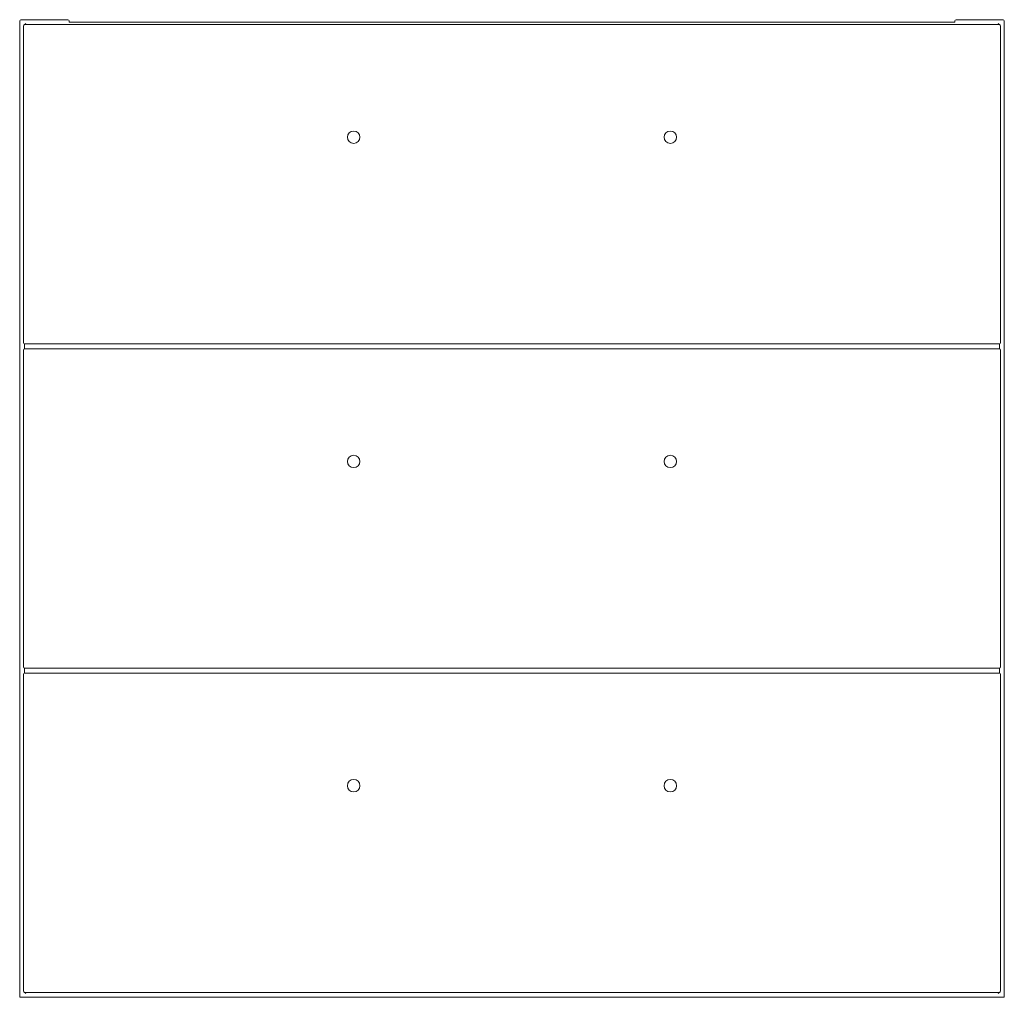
# Model space of a CAD drawing. Header units: millimetres. Extents: x -193 to 205, y -320 to 75.
import ezdxf

# ---------------------------------------------------------------- set-up
doc = ezdxf.new("R2010")
doc.units = ezdxf.units.MM

msp = doc.modelspace()

# ---------------------------------------------------------------- linework, layer by layer
at = {"color": 0, "linetype": 'Continuous', "lineweight": 0}
for p, q in [((-193.44, 74.37), (-193.44, -320.13)), ((-192.94, 74.87), (-173.94, 74.87)), ((-191.94, -55.63), (-191.94, 72.37)), ((-191.44, 72.87), (202.56, 72.87)), ((-173.44, 73.87), (-173.44, 74.37)), ((-173.44, 73.87), (184.56, 73.87)), ((184.56, 73.87), (184.56, 74.37)), ((185.06, 74.87), (204.06, 74.87)), ((203.06, 72.37), (203.06, -55.63)), ((204.56, -320.13), (204.56, 74.37)), ((-191.94, -186.63), (-191.94, -58.63)), ((-191.44, -56.63), (-191.44, -56.13)), ((202.56, -56.13), (-191.44, -56.13)), ((-191.44, -56.63), (-191.44, -57.63)), ((-191.44, -58.13), (-191.44, -57.63)), ((-191.44, -58.13), (202.56, -58.13)), ((202.56, -56.13), (202.56, -56.63)), ((202.56, -57.63), (202.56, -56.63)), ((202.56, -57.63), (202.56, -58.13)), ((203.06, -58.63), (203.06, -186.63)), ((-191.94, -317.63), (-191.94, -189.63)), ((-191.44, -187.63), (-191.44, -187.13)), ((202.56, -187.13), (-191.44, -187.13)), ((-191.44, -187.63), (-191.44, -188.63)), ((-191.44, -189.13), (-191.44, -188.63)), ((-191.44, -189.13), (202.56, -189.13)), ((202.56, -187.13), (202.56, -187.63)), ((202.56, -188.63), (202.56, -187.63)), ((202.56, -188.63), (202.56, -189.13)), ((203.06, -189.63), (203.06, -317.63)), ((202.56, -318.13), (-191.44, -318.13)), ((-193.44, -320.13), (204.56, -320.13))]:
    msp.add_line(p, q, dxfattribs=at)
at = {"color": 0, "linetype": 'Continuous', "lineweight": 0, "extrusion": (0, 0, -1)}
for centre, start, end in [((192.94, 74.37), 360, 90), ((-202.56, 72.37), 90, 180), ((-204.06, 74.37), 90, 180), ((-202.56, -55.63), 180, 270), ((-202.56, -186.63), 180, 270), ((-202.56, -189.63), 90, 180), ((-202.56, -317.63), 180, 270)]:
    msp.add_arc(centre, 0.5, start, end, dxfattribs=at)
at = {"color": 0, "linetype": 'Continuous', "lineweight": 0}
for centre, radius, start, end in [((-191.44, 72.37), 0.5, 90, 180), ((-173.94, 74.37), 0.5, 360, 90), ((185.06, 74.37), 0.5, 90, 180), ((-58.44, 27.37), 2.5, 0, 180), ((69.56, 27.37), 2.5, 0, 180), ((-58.44, 27.37), 2.5, 180, 0), ((69.56, 27.37), 2.5, 180, 0), ((-191.44, -55.63), 0.5, 180, 270), ((-191.44, -58.63), 0.5, 90, 180), ((202.56, -58.63), 0.5, 0, 90), ((-58.44, -103.63), 2.5, 0, 180), ((69.56, -103.63), 2.5, 0, 180), ((-58.44, -103.63), 2.5, 180, 0), ((69.56, -103.63), 2.5, 180, 0), ((-191.44, -186.63), 0.5, 180, 270), ((-191.44, -189.63), 0.5, 90, 180), ((-58.44, -234.63), 2.5, 0, 180), ((-58.44, -234.63), 2.5, 180, 0), ((69.56, -234.63), 2.5, 0, 180), ((69.56, -234.63), 2.5, 180, 0), ((-191.44, -317.63), 0.5, 180, 270)]:
    msp.add_arc(centre, radius, start, end, dxfattribs=at)
for points, knots in [([(-191.35, 72.87), (-191.35, 72.87), (-191.34, 72.88), (-191.25, 73.06), (-191.08, 73.23), (-190.94, 73.37)], [0.28877776, 0.28877776, 0.28877776, 0.28877776, 0.29099773, 0.29099773, 0.34977914, 0.34977914, 0.34977914, 0.34977914]), ([(202.06, 73.37), (202.19, 73.23), (202.36, 73.06), (202.45, 72.88), (202.46, 72.87), (202.46, 72.87)], [0, 0, 0, 0, 0.05878141, 0.05878141, 0.06100138, 0.06100138, 0.06100138, 0.06100138]), ([(-190.94, -318.63), (-191.08, -318.5), (-191.25, -318.33), (-191.34, -318.15), (-191.35, -318.14), (-191.35, -318.13)], [0, 0, 0, 0, 0.05878141, 0.05878141, 0.06100138, 0.06100138, 0.06100138, 0.06100138]), ([(202.46, -318.13), (202.46, -318.14), (202.45, -318.15), (202.36, -318.33), (202.19, -318.5), (202.06, -318.63)], [0.28877776, 0.28877776, 0.28877776, 0.28877776, 0.29099773, 0.29099773, 0.34977914, 0.34977914, 0.34977914, 0.34977914])]:
    msp.add_open_spline(points, degree=3, knots=knots, dxfattribs=at)

doc.saveas('drawing.dxf')
